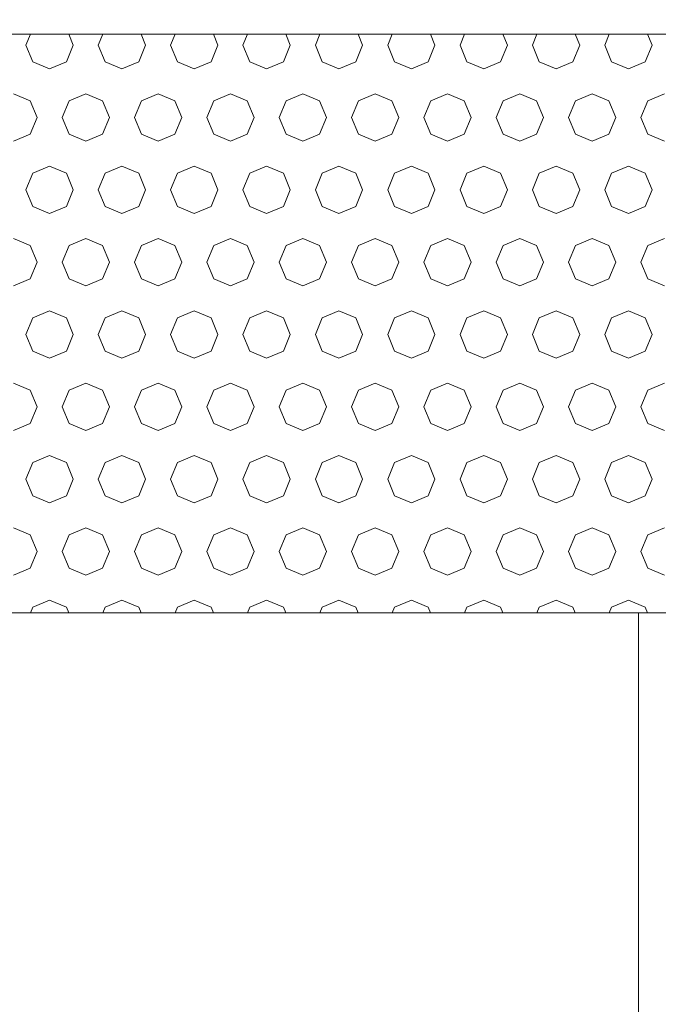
# Model space of a CAD drawing. Header units: millimetres. Extents: x 52659 to 1698020, y -10054 to 104697.
# Tile 153 of 256: x 197965 to 198406, y 6927 to 7608. Entities that reach past the tile are written whole.
import ezdxf

# ---------------------------------------------------------------- set-up
doc = ezdxf.new("R2010")
doc.units = ezdxf.units.MM
doc.header["$MEASUREMENT"] = 0
for name, color, linetype in [('02-04 BRISES SOLEIL FONCEES', 7, 'Continuous'), ('05-02 Cotation 200ème 100ème.Cotations', 7, 'Continuous'), ('06-05 Etiquette.Texte', 7, 'Continuous'), ('Fenêtres ARCHICAD', 7, 'Continuous')]:
    doc.layers.add(name, color=color, linetype=linetype)
doc.styles.add('STYLE_GENERE_3', font='ARIALN.TTF')
doc.dimstyles.new('STYLE_GENERE__2', dxfattribs={"dimtxt": 200, "dimasz": 95, "dimexe": 0.18, "dimexo": 100, "dimgap": 0, "dimtad": 0, "dimlfac": 0.001, "dimzin": 0, "dimdsep": 46, "dimtxsty": 'STYLE_GENERE_3', "dimblk": 'ARROWHEAD_6', "dimblk1": 'ARROWHEAD_6', "dimblk2": 'ARROWHEAD_6', "dimcen": 0.09, "dimclrd": 7, "dimclre": 7, "dimclrt": 7, "dimazin": 0, "dimtfac": 1, "dimtdec": 4, "dimtmove": 0, "dimatfit": 3, "dimfxl": 1, "dimtolj": 1, "dimtzin": 0, "dimarcsym": 0})
doc.dimstyles.new('STYLE_GENERE__4', dxfattribs={"dimtxt": 0.18, "dimasz": 145.92, "dimexe": 0.18, "dimexo": 0.0625, "dimgap": 0, "dimtad": 0, "dimtih": 1, "dimtoh": 1, "dimdec": 4, "dimzin": 0, "dimdsep": 46, "dimcen": 0.09, "dimadec": 0, "dimazin": 0, "dimtfac": 1, "dimtdec": 4, "dimtmove": 0, "dimatfit": 3, "dimldrblk": 'ARROWHEAD_1', "dimfxl": 1, "dimtolj": 1, "dimtzin": 0, "dimarcsym": 0})

# ---------------------------------------------------------------- blocks, each defined once
blk = doc.blocks.new('Élément de coupe_183_1', base_point=(131932.67, 5158.07))
at = {"layer": 'Fenêtres ARCHICAD', "color": 7, "linetype": 'Continuous', "lineweight": 5}
blk.add_line((198392.67, 7198.03), (198392.67, 6448.07), dxfattribs=at)
blk = doc.blocks.new('*X336', base_point=(131932.67, 5158.07))
at = {"layer": '02-04 BRISES SOLEIL FONCEES', "color": 7, "linetype": 'Continuous', "lineweight": 5}
for p, q in [((197972.54, 7598.07), (197969.39, 7590.46)), ((198002.09, 7590.46), (197998.94, 7598.07)), ((198022.54, 7598.07), (198019.39, 7590.46)), ((198052.09, 7590.46), (198048.94, 7598.07)), ((198072.54, 7598.07), (198069.39, 7590.46)), ((198102.09, 7590.46), (198098.94, 7598.07)), ((198122.54, 7598.07), (198119.39, 7590.46)), ((198152.09, 7590.46), (198148.94, 7598.07)), ((198172.54, 7598.07), (198169.39, 7590.46)), ((198202.09, 7590.46), (198198.94, 7598.07)), ((198222.54, 7598.07), (198219.39, 7590.46)), ((198252.09, 7590.46), (198248.94, 7598.07)), ((198272.54, 7598.07), (198269.39, 7590.46)), ((198302.09, 7590.46), (198298.94, 7598.07)), ((198322.54, 7598.07), (198319.39, 7590.46)), ((198352.09, 7590.46), (198348.94, 7598.07)), ((198372.54, 7598.07), (198369.39, 7590.46)), ((198402.09, 7590.46), (198398.94, 7598.07)), ((197969.39, 7590.46), (197974.18, 7578.9)), ((197997.3, 7578.9), (198002.09, 7590.46)), ((198019.39, 7590.46), (198024.18, 7578.9)), ((198047.3, 7578.9), (198052.09, 7590.46)), ((198069.39, 7590.46), (198074.18, 7578.9)), ((198097.3, 7578.9), (198102.09, 7590.46)), ((198119.39, 7590.46), (198124.18, 7578.9)), ((198147.3, 7578.9), (198152.09, 7590.46)), ((198169.39, 7590.46), (198174.18, 7578.9)), ((198197.3, 7578.9), (198202.09, 7590.46)), ((198219.39, 7590.46), (198224.18, 7578.9)), ((198247.3, 7578.9), (198252.09, 7590.46)), ((198269.39, 7590.46), (198274.18, 7578.9)), ((198297.3, 7578.9), (198302.09, 7590.46)), ((198319.39, 7590.46), (198324.18, 7578.9)), ((198347.3, 7578.9), (198352.09, 7590.46)), ((198369.39, 7590.46), (198374.18, 7578.9)), ((198397.3, 7578.9), (198402.09, 7590.46)), ((197974.18, 7578.9), (197985.74, 7574.11)), ((197985.74, 7574.11), (197997.3, 7578.9)), ((198024.18, 7578.9), (198035.74, 7574.11)), ((198035.74, 7574.11), (198047.3, 7578.9)), ((198074.18, 7578.9), (198085.74, 7574.11)), ((198085.74, 7574.11), (198097.3, 7578.9)), ((198124.18, 7578.9), (198135.74, 7574.11)), ((198135.74, 7574.11), (198147.3, 7578.9)), ((198174.18, 7578.9), (198185.74, 7574.11)), ((198185.74, 7574.11), (198197.3, 7578.9)), ((198224.18, 7578.9), (198235.74, 7574.11)), ((198235.74, 7574.11), (198247.3, 7578.9)), ((198274.18, 7578.9), (198285.74, 7574.11)), ((198285.74, 7574.11), (198297.3, 7578.9)), ((198324.18, 7578.9), (198335.74, 7574.11)), ((198335.74, 7574.11), (198347.3, 7578.9)), ((198374.18, 7578.9), (198385.74, 7574.11)), ((198385.74, 7574.11), (198397.3, 7578.9)), ((197972.3, 7552.02), (197960.74, 7556.81)), ((198010.74, 7556.81), (197999.18, 7552.02)), ((198022.3, 7552.02), (198010.74, 7556.81)), ((198060.74, 7556.81), (198049.18, 7552.02)), ((198072.3, 7552.02), (198060.74, 7556.81)), ((198110.74, 7556.81), (198099.18, 7552.02)), ((198122.3, 7552.02), (198110.74, 7556.81)), ((198160.74, 7556.81), (198149.18, 7552.02)), ((198172.3, 7552.02), (198160.74, 7556.81)), ((198210.74, 7556.81), (198199.18, 7552.02)), ((198222.3, 7552.02), (198210.74, 7556.81)), ((198260.74, 7556.81), (198249.18, 7552.02)), ((198272.3, 7552.02), (198260.74, 7556.81)), ((198310.74, 7556.81), (198299.18, 7552.02)), ((198322.3, 7552.02), (198310.74, 7556.81)), ((198360.74, 7556.81), (198349.18, 7552.02)), ((198372.3, 7552.02), (198360.74, 7556.81)), ((198410.74, 7556.81), (198399.18, 7552.02)), ((197977.09, 7540.46), (197972.3, 7552.02)), ((197999.18, 7552.02), (197994.39, 7540.46)), ((198027.09, 7540.46), (198022.3, 7552.02)), ((198049.18, 7552.02), (198044.39, 7540.46)), ((198077.09, 7540.46), (198072.3, 7552.02)), ((198099.18, 7552.02), (198094.39, 7540.46)), ((198127.09, 7540.46), (198122.3, 7552.02)), ((198149.18, 7552.02), (198144.39, 7540.46)), ((198177.09, 7540.46), (198172.3, 7552.02)), ((198199.18, 7552.02), (198194.39, 7540.46)), ((198227.09, 7540.46), (198222.3, 7552.02)), ((198249.18, 7552.02), (198244.39, 7540.46)), ((198277.09, 7540.46), (198272.3, 7552.02)), ((198299.18, 7552.02), (198294.39, 7540.46)), ((198327.09, 7540.46), (198322.3, 7552.02)), ((198349.18, 7552.02), (198344.39, 7540.46)), ((198377.09, 7540.46), (198372.3, 7552.02)), ((198399.18, 7552.02), (198394.39, 7540.46)), ((197972.3, 7528.9), (197977.09, 7540.46)), ((197994.39, 7540.46), (197999.18, 7528.9)), ((198022.3, 7528.9), (198027.09, 7540.46)), ((198044.39, 7540.46), (198049.18, 7528.9)), ((198072.3, 7528.9), (198077.09, 7540.46)), ((198094.39, 7540.46), (198099.18, 7528.9)), ((198122.3, 7528.9), (198127.09, 7540.46)), ((198144.39, 7540.46), (198149.18, 7528.9)), ((198172.3, 7528.9), (198177.09, 7540.46)), ((198194.39, 7540.46), (198199.18, 7528.9)), ((198222.3, 7528.9), (198227.09, 7540.46)), ((198244.39, 7540.46), (198249.18, 7528.9)), ((198272.3, 7528.9), (198277.09, 7540.46)), ((198294.39, 7540.46), (198299.18, 7528.9)), ((198322.3, 7528.9), (198327.09, 7540.46)), ((198344.39, 7540.46), (198349.18, 7528.9)), ((198372.3, 7528.9), (198377.09, 7540.46)), ((198394.39, 7540.46), (198399.18, 7528.9)), ((197960.74, 7524.11), (197972.3, 7528.9)), ((197999.18, 7528.9), (198010.74, 7524.11)), ((198010.74, 7524.11), (198022.3, 7528.9)), ((198049.18, 7528.9), (198060.74, 7524.11)), ((198060.74, 7524.11), (198072.3, 7528.9)), ((198099.18, 7528.9), (198110.74, 7524.11)), ((198110.74, 7524.11), (198122.3, 7528.9)), ((198149.18, 7528.9), (198160.74, 7524.11)), ((198160.74, 7524.11), (198172.3, 7528.9)), ((198199.18, 7528.9), (198210.74, 7524.11)), ((198210.74, 7524.11), (198222.3, 7528.9)), ((198249.18, 7528.9), (198260.74, 7524.11)), ((198260.74, 7524.11), (198272.3, 7528.9)), ((198299.18, 7528.9), (198310.74, 7524.11)), ((198310.74, 7524.11), (198322.3, 7528.9)), ((198349.18, 7528.9), (198360.74, 7524.11)), ((198360.74, 7524.11), (198372.3, 7528.9)), ((198399.18, 7528.9), (198410.74, 7524.11)), ((197974.18, 7502.02), (197969.39, 7490.46)), ((197985.74, 7506.81), (197974.18, 7502.02)), ((197997.3, 7502.02), (197985.74, 7506.81)), ((198002.09, 7490.46), (197997.3, 7502.02)), ((198024.18, 7502.02), (198019.39, 7490.46)), ((198035.74, 7506.81), (198024.18, 7502.02)), ((198047.3, 7502.02), (198035.74, 7506.81)), ((198052.09, 7490.46), (198047.3, 7502.02)), ((198074.18, 7502.02), (198069.39, 7490.46)), ((198085.74, 7506.81), (198074.18, 7502.02)), ((198097.3, 7502.02), (198085.74, 7506.81)), ((198102.09, 7490.46), (198097.3, 7502.02)), ((198124.18, 7502.02), (198119.39, 7490.46)), ((198135.74, 7506.81), (198124.18, 7502.02)), ((198147.3, 7502.02), (198135.74, 7506.81)), ((198152.09, 7490.46), (198147.3, 7502.02)), ((198174.18, 7502.02), (198169.39, 7490.46)), ((198185.74, 7506.81), (198174.18, 7502.02)), ((198197.3, 7502.02), (198185.74, 7506.81)), ((198202.09, 7490.46), (198197.3, 7502.02)), ((198224.18, 7502.02), (198219.39, 7490.46)), ((198235.74, 7506.81), (198224.18, 7502.02)), ((198247.3, 7502.02), (198235.74, 7506.81)), ((198252.09, 7490.46), (198247.3, 7502.02)), ((198274.18, 7502.02), (198269.39, 7490.46)), ((198285.74, 7506.81), (198274.18, 7502.02)), ((198297.3, 7502.02), (198285.74, 7506.81)), ((198302.09, 7490.46), (198297.3, 7502.02)), ((198324.18, 7502.02), (198319.39, 7490.46)), ((198335.74, 7506.81), (198324.18, 7502.02)), ((198347.3, 7502.02), (198335.74, 7506.81)), ((198352.09, 7490.46), (198347.3, 7502.02)), ((198374.18, 7502.02), (198369.39, 7490.46)), ((198385.74, 7506.81), (198374.18, 7502.02)), ((198397.3, 7502.02), (198385.74, 7506.81)), ((198402.09, 7490.46), (198397.3, 7502.02)), ((197969.39, 7490.46), (197974.18, 7478.9)), ((197997.3, 7478.9), (198002.09, 7490.46)), ((198019.39, 7490.46), (198024.18, 7478.9)), ((198047.3, 7478.9), (198052.09, 7490.46)), ((198069.39, 7490.46), (198074.18, 7478.9)), ((198097.3, 7478.9), (198102.09, 7490.46)), ((198119.39, 7490.46), (198124.18, 7478.9)), ((198147.3, 7478.9), (198152.09, 7490.46)), ((198169.39, 7490.46), (198174.18, 7478.9)), ((198197.3, 7478.9), (198202.09, 7490.46)), ((198219.39, 7490.46), (198224.18, 7478.9)), ((198247.3, 7478.9), (198252.09, 7490.46)), ((198269.39, 7490.46), (198274.18, 7478.9)), ((198297.3, 7478.9), (198302.09, 7490.46)), ((198319.39, 7490.46), (198324.18, 7478.9)), ((198347.3, 7478.9), (198352.09, 7490.46)), ((198369.39, 7490.46), (198374.18, 7478.9)), ((198397.3, 7478.9), (198402.09, 7490.46)), ((197974.18, 7478.9), (197985.74, 7474.11)), ((197985.74, 7474.11), (197997.3, 7478.9)), ((198024.18, 7478.9), (198035.74, 7474.11)), ((198035.74, 7474.11), (198047.3, 7478.9)), ((198074.18, 7478.9), (198085.74, 7474.11)), ((198085.74, 7474.11), (198097.3, 7478.9)), ((198124.18, 7478.9), (198135.74, 7474.11)), ((198135.74, 7474.11), (198147.3, 7478.9)), ((198174.18, 7478.9), (198185.74, 7474.11)), ((198185.74, 7474.11), (198197.3, 7478.9)), ((198224.18, 7478.9), (198235.74, 7474.11)), ((198235.74, 7474.11), (198247.3, 7478.9)), ((198274.18, 7478.9), (198285.74, 7474.11)), ((198285.74, 7474.11), (198297.3, 7478.9)), ((198324.18, 7478.9), (198335.74, 7474.11)), ((198335.74, 7474.11), (198347.3, 7478.9)), ((198374.18, 7478.9), (198385.74, 7474.11)), ((198385.74, 7474.11), (198397.3, 7478.9)), ((197972.3, 7452.02), (197960.74, 7456.81)), ((198010.74, 7456.81), (197999.18, 7452.02)), ((198022.3, 7452.02), (198010.74, 7456.81)), ((198060.74, 7456.81), (198049.18, 7452.02)), ((198072.3, 7452.02), (198060.74, 7456.81)), ((198110.74, 7456.81), (198099.18, 7452.02)), ((198122.3, 7452.02), (198110.74, 7456.81)), ((198160.74, 7456.81), (198149.18, 7452.02)), ((198172.3, 7452.02), (198160.74, 7456.81)), ((198210.74, 7456.81), (198199.18, 7452.02)), ((198222.3, 7452.02), (198210.74, 7456.81)), ((198260.74, 7456.81), (198249.18, 7452.02)), ((198272.3, 7452.02), (198260.74, 7456.81)), ((198310.74, 7456.81), (198299.18, 7452.02)), ((198322.3, 7452.02), (198310.74, 7456.81)), ((198360.74, 7456.81), (198349.18, 7452.02)), ((198372.3, 7452.02), (198360.74, 7456.81)), ((198410.74, 7456.81), (198399.18, 7452.02)), ((197977.09, 7440.46), (197972.3, 7452.02)), ((197999.18, 7452.02), (197994.39, 7440.46)), ((198027.09, 7440.46), (198022.3, 7452.02)), ((198049.18, 7452.02), (198044.39, 7440.46)), ((198077.09, 7440.46), (198072.3, 7452.02)), ((198099.18, 7452.02), (198094.39, 7440.46)), ((198127.09, 7440.46), (198122.3, 7452.02)), ((198149.18, 7452.02), (198144.39, 7440.46)), ((198177.09, 7440.46), (198172.3, 7452.02)), ((198199.18, 7452.02), (198194.39, 7440.46)), ((198227.09, 7440.46), (198222.3, 7452.02)), ((198249.18, 7452.02), (198244.39, 7440.46)), ((198277.09, 7440.46), (198272.3, 7452.02)), ((198299.18, 7452.02), (198294.39, 7440.46)), ((198327.09, 7440.46), (198322.3, 7452.02)), ((198349.18, 7452.02), (198344.39, 7440.46)), ((198377.09, 7440.46), (198372.3, 7452.02)), ((198399.18, 7452.02), (198394.39, 7440.46)), ((197972.3, 7428.9), (197977.09, 7440.46)), ((197994.39, 7440.46), (197999.18, 7428.9)), ((198022.3, 7428.9), (198027.09, 7440.46)), ((198044.39, 7440.46), (198049.18, 7428.9)), ((198072.3, 7428.9), (198077.09, 7440.46)), ((198094.39, 7440.46), (198099.18, 7428.9)), ((198122.3, 7428.9), (198127.09, 7440.46)), ((198144.39, 7440.46), (198149.18, 7428.9)), ((198172.3, 7428.9), (198177.09, 7440.46)), ((198194.39, 7440.46), (198199.18, 7428.9)), ((198222.3, 7428.9), (198227.09, 7440.46)), ((198244.39, 7440.46), (198249.18, 7428.9)), ((198272.3, 7428.9), (198277.09, 7440.46)), ((198294.39, 7440.46), (198299.18, 7428.9)), ((198322.3, 7428.9), (198327.09, 7440.46)), ((198344.39, 7440.46), (198349.18, 7428.9)), ((198372.3, 7428.9), (198377.09, 7440.46)), ((198394.39, 7440.46), (198399.18, 7428.9)), ((197960.74, 7424.11), (197972.3, 7428.9)), ((197999.18, 7428.9), (198010.74, 7424.11)), ((198010.74, 7424.11), (198022.3, 7428.9)), ((198049.18, 7428.9), (198060.74, 7424.11)), ((198060.74, 7424.11), (198072.3, 7428.9)), ((198099.18, 7428.9), (198110.74, 7424.11)), ((198110.74, 7424.11), (198122.3, 7428.9)), ((198149.18, 7428.9), (198160.74, 7424.11)), ((198160.74, 7424.11), (198172.3, 7428.9)), ((198199.18, 7428.9), (198210.74, 7424.11)), ((198210.74, 7424.11), (198222.3, 7428.9)), ((198249.18, 7428.9), (198260.74, 7424.11)), ((198260.74, 7424.11), (198272.3, 7428.9)), ((198299.18, 7428.9), (198310.74, 7424.11)), ((198310.74, 7424.11), (198322.3, 7428.9)), ((198349.18, 7428.9), (198360.74, 7424.11)), ((198360.74, 7424.11), (198372.3, 7428.9)), ((198399.18, 7428.9), (198410.74, 7424.11)), ((197985.74, 7406.81), (197974.18, 7402.02)), ((197997.3, 7402.02), (197985.74, 7406.81)), ((198035.74, 7406.81), (198024.18, 7402.02)), ((198047.3, 7402.02), (198035.74, 7406.81)), ((198085.74, 7406.81), (198074.18, 7402.02)), ((198097.3, 7402.02), (198085.74, 7406.81)), ((198135.74, 7406.81), (198124.18, 7402.02)), ((198147.3, 7402.02), (198135.74, 7406.81)), ((198185.74, 7406.81), (198174.18, 7402.02)), ((198197.3, 7402.02), (198185.74, 7406.81)), ((198235.74, 7406.81), (198224.18, 7402.02)), ((198247.3, 7402.02), (198235.74, 7406.81)), ((198285.74, 7406.81), (198274.18, 7402.02)), ((198297.3, 7402.02), (198285.74, 7406.81)), ((198335.74, 7406.81), (198324.18, 7402.02)), ((198347.3, 7402.02), (198335.74, 7406.81)), ((198385.74, 7406.81), (198374.18, 7402.02)), ((198397.3, 7402.02), (198385.74, 7406.81)), ((197974.18, 7402.02), (197969.39, 7390.46)), ((198002.09, 7390.46), (197997.3, 7402.02)), ((198024.18, 7402.02), (198019.39, 7390.46)), ((198052.09, 7390.46), (198047.3, 7402.02)), ((198074.18, 7402.02), (198069.39, 7390.46)), ((198102.09, 7390.46), (198097.3, 7402.02)), ((198124.18, 7402.02), (198119.39, 7390.46)), ((198152.09, 7390.46), (198147.3, 7402.02)), ((198174.18, 7402.02), (198169.39, 7390.46)), ((198202.09, 7390.46), (198197.3, 7402.02)), ((198224.18, 7402.02), (198219.39, 7390.46)), ((198252.09, 7390.46), (198247.3, 7402.02)), ((198274.18, 7402.02), (198269.39, 7390.46)), ((198302.09, 7390.46), (198297.3, 7402.02)), ((198324.18, 7402.02), (198319.39, 7390.46)), ((198352.09, 7390.46), (198347.3, 7402.02)), ((198374.18, 7402.02), (198369.39, 7390.46)), ((198402.09, 7390.46), (198397.3, 7402.02)), ((197969.39, 7390.46), (197974.18, 7378.9)), ((197997.3, 7378.9), (198002.09, 7390.46)), ((198019.39, 7390.46), (198024.18, 7378.9)), ((198047.3, 7378.9), (198052.09, 7390.46)), ((198069.39, 7390.46), (198074.18, 7378.9)), ((198097.3, 7378.9), (198102.09, 7390.46)), ((198119.39, 7390.46), (198124.18, 7378.9)), ((198147.3, 7378.9), (198152.09, 7390.46)), ((198169.39, 7390.46), (198174.18, 7378.9)), ((198197.3, 7378.9), (198202.09, 7390.46)), ((198219.39, 7390.46), (198224.18, 7378.9)), ((198247.3, 7378.9), (198252.09, 7390.46)), ((198269.39, 7390.46), (198274.18, 7378.9)), ((198297.3, 7378.9), (198302.09, 7390.46)), ((198319.39, 7390.46), (198324.18, 7378.9)), ((198347.3, 7378.9), (198352.09, 7390.46)), ((198369.39, 7390.46), (198374.18, 7378.9)), ((198397.3, 7378.9), (198402.09, 7390.46)), ((197974.18, 7378.9), (197985.74, 7374.11)), ((197985.74, 7374.11), (197997.3, 7378.9)), ((198024.18, 7378.9), (198035.74, 7374.11)), ((198035.74, 7374.11), (198047.3, 7378.9)), ((198074.18, 7378.9), (198085.74, 7374.11)), ((198085.74, 7374.11), (198097.3, 7378.9)), ((198124.18, 7378.9), (198135.74, 7374.11)), ((198135.74, 7374.11), (198147.3, 7378.9)), ((198174.18, 7378.9), (198185.74, 7374.11)), ((198185.74, 7374.11), (198197.3, 7378.9)), ((198224.18, 7378.9), (198235.74, 7374.11)), ((198235.74, 7374.11), (198247.3, 7378.9)), ((198274.18, 7378.9), (198285.74, 7374.11)), ((198285.74, 7374.11), (198297.3, 7378.9)), ((198324.18, 7378.9), (198335.74, 7374.11)), ((198335.74, 7374.11), (198347.3, 7378.9)), ((198374.18, 7378.9), (198385.74, 7374.11)), ((198385.74, 7374.11), (198397.3, 7378.9)), ((197972.3, 7352.02), (197960.74, 7356.81)), ((197977.09, 7340.46), (197972.3, 7352.02)), ((197999.18, 7352.02), (197994.39, 7340.46)), ((198010.74, 7356.81), (197999.18, 7352.02)), ((198022.3, 7352.02), (198010.74, 7356.81)), ((198027.09, 7340.46), (198022.3, 7352.02)), ((198049.18, 7352.02), (198044.39, 7340.46)), ((198060.74, 7356.81), (198049.18, 7352.02)), ((198072.3, 7352.02), (198060.74, 7356.81)), ((198077.09, 7340.46), (198072.3, 7352.02)), ((198099.18, 7352.02), (198094.39, 7340.46)), ((198110.74, 7356.81), (198099.18, 7352.02)), ((198122.3, 7352.02), (198110.74, 7356.81)), ((198127.09, 7340.46), (198122.3, 7352.02)), ((198149.18, 7352.02), (198144.39, 7340.46)), ((198160.74, 7356.81), (198149.18, 7352.02)), ((198172.3, 7352.02), (198160.74, 7356.81)), ((198177.09, 7340.46), (198172.3, 7352.02)), ((198199.18, 7352.02), (198194.39, 7340.46)), ((198210.74, 7356.81), (198199.18, 7352.02)), ((198222.3, 7352.02), (198210.74, 7356.81)), ((198227.09, 7340.46), (198222.3, 7352.02)), ((198249.18, 7352.02), (198244.39, 7340.46)), ((198260.74, 7356.81), (198249.18, 7352.02)), ((198272.3, 7352.02), (198260.74, 7356.81)), ((198277.09, 7340.46), (198272.3, 7352.02)), ((198299.18, 7352.02), (198294.39, 7340.46)), ((198310.74, 7356.81), (198299.18, 7352.02)), ((198322.3, 7352.02), (198310.74, 7356.81)), ((198327.09, 7340.46), (198322.3, 7352.02)), ((198349.18, 7352.02), (198344.39, 7340.46)), ((198360.74, 7356.81), (198349.18, 7352.02)), ((198372.3, 7352.02), (198360.74, 7356.81)), ((198377.09, 7340.46), (198372.3, 7352.02)), ((198399.18, 7352.02), (198394.39, 7340.46)), ((198410.74, 7356.81), (198399.18, 7352.02)), ((197972.3, 7328.9), (197977.09, 7340.46)), ((197994.39, 7340.46), (197999.18, 7328.9)), ((198022.3, 7328.9), (198027.09, 7340.46)), ((198044.39, 7340.46), (198049.18, 7328.9)), ((198072.3, 7328.9), (198077.09, 7340.46)), ((198094.39, 7340.46), (198099.18, 7328.9)), ((198122.3, 7328.9), (198127.09, 7340.46)), ((198144.39, 7340.46), (198149.18, 7328.9)), ((198172.3, 7328.9), (198177.09, 7340.46)), ((198194.39, 7340.46), (198199.18, 7328.9)), ((198222.3, 7328.9), (198227.09, 7340.46)), ((198244.39, 7340.46), (198249.18, 7328.9)), ((198272.3, 7328.9), (198277.09, 7340.46)), ((198294.39, 7340.46), (198299.18, 7328.9)), ((198322.3, 7328.9), (198327.09, 7340.46)), ((198344.39, 7340.46), (198349.18, 7328.9)), ((198372.3, 7328.9), (198377.09, 7340.46)), ((198394.39, 7340.46), (198399.18, 7328.9)), ((197960.74, 7324.11), (197972.3, 7328.9)), ((197999.18, 7328.9), (198010.74, 7324.11)), ((198010.74, 7324.11), (198022.3, 7328.9)), ((198049.18, 7328.9), (198060.74, 7324.11)), ((198060.74, 7324.11), (198072.3, 7328.9)), ((198099.18, 7328.9), (198110.74, 7324.11)), ((198110.74, 7324.11), (198122.3, 7328.9)), ((198149.18, 7328.9), (198160.74, 7324.11)), ((198160.74, 7324.11), (198172.3, 7328.9)), ((198199.18, 7328.9), (198210.74, 7324.11)), ((198210.74, 7324.11), (198222.3, 7328.9)), ((198249.18, 7328.9), (198260.74, 7324.11)), ((198260.74, 7324.11), (198272.3, 7328.9)), ((198299.18, 7328.9), (198310.74, 7324.11)), ((198310.74, 7324.11), (198322.3, 7328.9)), ((198349.18, 7328.9), (198360.74, 7324.11)), ((198360.74, 7324.11), (198372.3, 7328.9)), ((198399.18, 7328.9), (198410.74, 7324.11)), ((197985.74, 7306.81), (197974.18, 7302.02)), ((197997.3, 7302.02), (197985.74, 7306.81)), ((198035.74, 7306.81), (198024.18, 7302.02)), ((198047.3, 7302.02), (198035.74, 7306.81)), ((198085.74, 7306.81), (198074.18, 7302.02)), ((198097.3, 7302.02), (198085.74, 7306.81)), ((198135.74, 7306.81), (198124.18, 7302.02)), ((198147.3, 7302.02), (198135.74, 7306.81)), ((198185.74, 7306.81), (198174.18, 7302.02)), ((198197.3, 7302.02), (198185.74, 7306.81)), ((198235.74, 7306.81), (198224.18, 7302.02)), ((198247.3, 7302.02), (198235.74, 7306.81)), ((198285.74, 7306.81), (198274.18, 7302.02)), ((198297.3, 7302.02), (198285.74, 7306.81)), ((198335.74, 7306.81), (198324.18, 7302.02)), ((198347.3, 7302.02), (198335.74, 7306.81)), ((198385.74, 7306.81), (198374.18, 7302.02)), ((198397.3, 7302.02), (198385.74, 7306.81)), ((197974.18, 7302.02), (197969.39, 7290.46)), ((198002.09, 7290.46), (197997.3, 7302.02)), ((198024.18, 7302.02), (198019.39, 7290.46)), ((198052.09, 7290.46), (198047.3, 7302.02)), ((198074.18, 7302.02), (198069.39, 7290.46)), ((198102.09, 7290.46), (198097.3, 7302.02)), ((198124.18, 7302.02), (198119.39, 7290.46)), ((198152.09, 7290.46), (198147.3, 7302.02)), ((198174.18, 7302.02), (198169.39, 7290.46)), ((198202.09, 7290.46), (198197.3, 7302.02)), ((198224.18, 7302.02), (198219.39, 7290.46)), ((198252.09, 7290.46), (198247.3, 7302.02)), ((198274.18, 7302.02), (198269.39, 7290.46)), ((198302.09, 7290.46), (198297.3, 7302.02)), ((198324.18, 7302.02), (198319.39, 7290.46)), ((198352.09, 7290.46), (198347.3, 7302.02)), ((198374.18, 7302.02), (198369.39, 7290.46)), ((198402.09, 7290.46), (198397.3, 7302.02)), ((197969.39, 7290.46), (197974.18, 7278.9)), ((197997.3, 7278.9), (198002.09, 7290.46)), ((198019.39, 7290.46), (198024.18, 7278.9)), ((198047.3, 7278.9), (198052.09, 7290.46)), ((198069.39, 7290.46), (198074.18, 7278.9)), ((198097.3, 7278.9), (198102.09, 7290.46)), ((198119.39, 7290.46), (198124.18, 7278.9)), ((198147.3, 7278.9), (198152.09, 7290.46)), ((198169.39, 7290.46), (198174.18, 7278.9)), ((198197.3, 7278.9), (198202.09, 7290.46)), ((198219.39, 7290.46), (198224.18, 7278.9)), ((198247.3, 7278.9), (198252.09, 7290.46)), ((198269.39, 7290.46), (198274.18, 7278.9)), ((198297.3, 7278.9), (198302.09, 7290.46)), ((198319.39, 7290.46), (198324.18, 7278.9)), ((198347.3, 7278.9), (198352.09, 7290.46)), ((198369.39, 7290.46), (198374.18, 7278.9)), ((198397.3, 7278.9), (198402.09, 7290.46)), ((197974.18, 7278.9), (197985.74, 7274.11)), ((197985.74, 7274.11), (197997.3, 7278.9)), ((198024.18, 7278.9), (198035.74, 7274.11)), ((198035.74, 7274.11), (198047.3, 7278.9)), ((198074.18, 7278.9), (198085.74, 7274.11)), ((198085.74, 7274.11), (198097.3, 7278.9)), ((198124.18, 7278.9), (198135.74, 7274.11)), ((198135.74, 7274.11), (198147.3, 7278.9)), ((198174.18, 7278.9), (198185.74, 7274.11)), ((198185.74, 7274.11), (198197.3, 7278.9)), ((198224.18, 7278.9), (198235.74, 7274.11)), ((198235.74, 7274.11), (198247.3, 7278.9)), ((198274.18, 7278.9), (198285.74, 7274.11)), ((198285.74, 7274.11), (198297.3, 7278.9)), ((198324.18, 7278.9), (198335.74, 7274.11)), ((198335.74, 7274.11), (198347.3, 7278.9)), ((198374.18, 7278.9), (198385.74, 7274.11)), ((198385.74, 7274.11), (198397.3, 7278.9)), ((197972.3, 7252.02), (197960.74, 7256.81)), ((198010.74, 7256.81), (197999.18, 7252.02)), ((198022.3, 7252.02), (198010.74, 7256.81)), ((198060.74, 7256.81), (198049.18, 7252.02)), ((198072.3, 7252.02), (198060.74, 7256.81)), ((198110.74, 7256.81), (198099.18, 7252.02)), ((198122.3, 7252.02), (198110.74, 7256.81)), ((198160.74, 7256.81), (198149.18, 7252.02)), ((198172.3, 7252.02), (198160.74, 7256.81)), ((198210.74, 7256.81), (198199.18, 7252.02)), ((198222.3, 7252.02), (198210.74, 7256.81)), ((198260.74, 7256.81), (198249.18, 7252.02)), ((198272.3, 7252.02), (198260.74, 7256.81)), ((198310.74, 7256.81), (198299.18, 7252.02)), ((198322.3, 7252.02), (198310.74, 7256.81)), ((198360.74, 7256.81), (198349.18, 7252.02)), ((198372.3, 7252.02), (198360.74, 7256.81)), ((198410.74, 7256.81), (198399.18, 7252.02)), ((197977.09, 7240.46), (197972.3, 7252.02)), ((197999.18, 7252.02), (197994.39, 7240.46)), ((198027.09, 7240.46), (198022.3, 7252.02)), ((198049.18, 7252.02), (198044.39, 7240.46)), ((198077.09, 7240.46), (198072.3, 7252.02)), ((198099.18, 7252.02), (198094.39, 7240.46)), ((198127.09, 7240.46), (198122.3, 7252.02)), ((198149.18, 7252.02), (198144.39, 7240.46)), ((198177.09, 7240.46), (198172.3, 7252.02)), ((198199.18, 7252.02), (198194.39, 7240.46)), ((198227.09, 7240.46), (198222.3, 7252.02)), ((198249.18, 7252.02), (198244.39, 7240.46)), ((198277.09, 7240.46), (198272.3, 7252.02)), ((198299.18, 7252.02), (198294.39, 7240.46)), ((198327.09, 7240.46), (198322.3, 7252.02)), ((198349.18, 7252.02), (198344.39, 7240.46)), ((198377.09, 7240.46), (198372.3, 7252.02)), ((198399.18, 7252.02), (198394.39, 7240.46)), ((197972.3, 7228.9), (197977.09, 7240.46)), ((197994.39, 7240.46), (197999.18, 7228.9)), ((198022.3, 7228.9), (198027.09, 7240.46)), ((198044.39, 7240.46), (198049.18, 7228.9)), ((198072.3, 7228.9), (198077.09, 7240.46)), ((198094.39, 7240.46), (198099.18, 7228.9)), ((198122.3, 7228.9), (198127.09, 7240.46)), ((198144.39, 7240.46), (198149.18, 7228.9)), ((198172.3, 7228.9), (198177.09, 7240.46)), ((198194.39, 7240.46), (198199.18, 7228.9)), ((198222.3, 7228.9), (198227.09, 7240.46)), ((198244.39, 7240.46), (198249.18, 7228.9)), ((198272.3, 7228.9), (198277.09, 7240.46)), ((198294.39, 7240.46), (198299.18, 7228.9)), ((198322.3, 7228.9), (198327.09, 7240.46)), ((198344.39, 7240.46), (198349.18, 7228.9)), ((198372.3, 7228.9), (198377.09, 7240.46)), ((198394.39, 7240.46), (198399.18, 7228.9)), ((197960.74, 7224.11), (197972.3, 7228.9)), ((197999.18, 7228.9), (198010.74, 7224.11)), ((198010.74, 7224.11), (198022.3, 7228.9)), ((198049.18, 7228.9), (198060.74, 7224.11)), ((198060.74, 7224.11), (198072.3, 7228.9)), ((198099.18, 7228.9), (198110.74, 7224.11)), ((198110.74, 7224.11), (198122.3, 7228.9)), ((198149.18, 7228.9), (198160.74, 7224.11)), ((198160.74, 7224.11), (198172.3, 7228.9)), ((198199.18, 7228.9), (198210.74, 7224.11)), ((198210.74, 7224.11), (198222.3, 7228.9)), ((198249.18, 7228.9), (198260.74, 7224.11)), ((198260.74, 7224.11), (198272.3, 7228.9)), ((198299.18, 7228.9), (198310.74, 7224.11)), ((198310.74, 7224.11), (198322.3, 7228.9)), ((198349.18, 7228.9), (198360.74, 7224.11)), ((198360.74, 7224.11), (198372.3, 7228.9)), ((198399.18, 7228.9), (198410.74, 7224.11)), ((197974.18, 7202.02), (197972.52, 7198.03)), ((197985.74, 7206.81), (197974.18, 7202.02)), ((197997.3, 7202.02), (197985.74, 7206.81)), ((197998.96, 7198.03), (197997.3, 7202.02)), ((198024.18, 7202.02), (198022.52, 7198.03)), ((198035.74, 7206.81), (198024.18, 7202.02)), ((198047.3, 7202.02), (198035.74, 7206.81)), ((198048.96, 7198.03), (198047.3, 7202.02)), ((198074.18, 7202.02), (198072.52, 7198.03)), ((198085.74, 7206.81), (198074.18, 7202.02)), ((198097.3, 7202.02), (198085.74, 7206.81)), ((198098.96, 7198.03), (198097.3, 7202.02)), ((198124.18, 7202.02), (198122.52, 7198.03)), ((198135.74, 7206.81), (198124.18, 7202.02)), ((198147.3, 7202.02), (198135.74, 7206.81)), ((198148.96, 7198.03), (198147.3, 7202.02)), ((198174.18, 7202.02), (198172.52, 7198.03)), ((198185.74, 7206.81), (198174.18, 7202.02)), ((198197.3, 7202.02), (198185.74, 7206.81)), ((198198.96, 7198.03), (198197.3, 7202.02)), ((198224.18, 7202.02), (198222.52, 7198.03)), ((198235.74, 7206.81), (198224.18, 7202.02)), ((198247.3, 7202.02), (198235.74, 7206.81)), ((198248.96, 7198.03), (198247.3, 7202.02)), ((198274.18, 7202.02), (198272.52, 7198.03)), ((198285.74, 7206.81), (198274.18, 7202.02)), ((198297.3, 7202.02), (198285.74, 7206.81)), ((198298.96, 7198.03), (198297.3, 7202.02)), ((198324.18, 7202.02), (198322.52, 7198.03)), ((198335.74, 7206.81), (198324.18, 7202.02)), ((198347.3, 7202.02), (198335.74, 7206.81)), ((198348.96, 7198.03), (198347.3, 7202.02)), ((198374.18, 7202.02), (198372.52, 7198.03)), ((198385.74, 7206.81), (198374.18, 7202.02)), ((198397.3, 7202.02), (198385.74, 7206.81)), ((198398.96, 7198.03), (198397.3, 7202.02))]:
    blk.add_line(p, q, dxfattribs=at)
blk = doc.blocks.new('Élément de coupe_317_1', base_point=(131932.67, 5158.07))
at = {"layer": '02-04 BRISES SOLEIL FONCEES', "color": 7, "linetype": 'Continuous', "lineweight": 9}
for p, q in [((199298.76, 7598.07), (197542.67, 7598.07)), ((197542.67, 7198.03), (199298.76, 7198.03))]:
    blk.add_line(p, q, dxfattribs=at)
at = {"layer": '02-04 BRISES SOLEIL FONCEES', "lineweight": 0}
blk.add_blockref('*X336', (131932.67, 5158.07), dxfattribs=at)
blk = doc.blocks.new('*D740', base_point=(131932.67, 5158.07))
at = {"layer": '05-02 Cotation 200ème 100ème.Cotations', "color": 7, "linetype": 'Continuous', "lineweight": 25, "transparency": 16777216}
for p, q in [((165280.71, 7648.07), (165380.71, 7548.07)), ((165280.71, 6358.06), (165380.71, 6258.06))]:
    blk.add_line(p, q, dxfattribs=at)
at = {"layer": '05-02 Cotation 200ème 100ème.Cotations', "color": 7, "linetype": 'Continuous', "lineweight": 13, "transparency": 16777216}
for p, q in [((165424.46, 7598.07), (165236.96, 7598.07)), ((165330.71, 7201.94), (165330.71, 7598.07)), ((165330.71, 6308.06), (165330.71, 6704.19)), ((165424.46, 6308.06), (165236.96, 6308.06))]:
    blk.add_line(p, q, dxfattribs=at)
at = {"layer": '05-02 Cotation 200ème 100ème.Cotations', "color": 7, "lineweight": 9, "transparency": 16777216, "insert": (165430.71, 6729.07), "char_height": 200, "attachment_point": 7, "rotation": 90, "style": 'STYLE_GENERE_3'}
blk.add_mtext('\\A1;1,29', dxfattribs=at)
blk = doc.blocks.new('ARROWHEAD_6')
at = {"color": 0, "linetype": 'Continuous', "lineweight": 0}
for p, q in [((-0.5, -0.5), (0.5, 0.5)), ((0, 0), (-1, 0))]:
    blk.add_line(p, q, dxfattribs=at)
blk = doc.blocks.new('*D741', base_point=(131932.67, 5158.07))
at = {"layer": '05-02 Cotation 200ème 100ème.Cotations', "color": 7, "linetype": 'Continuous', "lineweight": 25, "transparency": 16777216}
for p, q in [((165280.71, 9772.86), (165380.71, 9672.86)), ((165280.71, 7648.07), (165380.71, 7548.07))]:
    blk.add_line(p, q, dxfattribs=at)
at = {"layer": '05-02 Cotation 200ème 100ème.Cotations', "color": 7, "linetype": 'Continuous', "lineweight": 13, "transparency": 16777216}
for p, q in [((165424.46, 9722.86), (165236.96, 9722.86)), ((165330.71, 8909.34), (165330.71, 9722.86)), ((165330.71, 7598.07), (165330.71, 8411.59)), ((165424.46, 7598.07), (165236.96, 7598.07))]:
    blk.add_line(p, q, dxfattribs=at)
at = {"layer": '05-02 Cotation 200ème 100ème.Cotations', "color": 7, "lineweight": 9, "transparency": 16777216, "insert": (165430.71, 8436.47), "char_height": 200, "attachment_point": 7, "rotation": 90, "style": 'STYLE_GENERE_3'}
blk.add_mtext('\\A1;2,12', dxfattribs=at)
blk = doc.blocks.new('*D755', base_point=(131932.67, 5158.07))
at = {"layer": '05-02 Cotation 200ème 100ème.Cotations', "color": 7, "linetype": 'Continuous', "lineweight": 25, "transparency": 16777216}
for p, q in [((172202.47, 7658.07), (172302.47, 7558.07)), ((172202.47, 5208.07), (172302.47, 5108.07))]:
    blk.add_line(p, q, dxfattribs=at)
at = {"layer": '05-02 Cotation 200ème 100ème.Cotations', "color": 7, "linetype": 'Continuous', "lineweight": 13, "transparency": 16777216}
for p, q in [((172346.22, 7608.07), (172158.72, 7608.07)), ((172252.47, 6631.95), (172252.47, 7608.07)), ((172252.47, 5158.07), (172252.47, 6134.2)), ((172346.22, 5158.07), (172158.72, 5158.07)), ((172252.47, 5083.07), (172252.47, 5158.07))]:
    blk.add_line(p, q, dxfattribs=at)
at = {"layer": '05-02 Cotation 200ème 100ème.Cotations', "color": 7, "lineweight": 9, "transparency": 16777216, "insert": (172352.47, 6159.07), "char_height": 200, "attachment_point": 7, "rotation": 90, "style": 'STYLE_GENERE_3'}
blk.add_mtext('\\A1;2,45', dxfattribs=at)
blk = doc.blocks.new('*D760', base_point=(131932.67, 5158.07))
at = {"layer": '05-02 Cotation 200ème 100ème.Cotations', "color": 7, "linetype": 'Continuous', "lineweight": 25, "transparency": 16777216}
for p, q in [((135853.9, 8708.07), (135953.9, 8608.07)), ((135853.9, 6358.06), (135953.9, 6258.06))]:
    blk.add_line(p, q, dxfattribs=at)
at = {"layer": '05-02 Cotation 200ème 100ème.Cotations', "color": 7, "linetype": 'Continuous', "lineweight": 13, "transparency": 16777216}
for p, q in [((135997.65, 8658.07), (135810.15, 8658.07)), ((135903.9, 7731.94), (135903.9, 8658.07)), ((135903.9, 6308.06), (135903.9, 7234.19)), ((135997.65, 6308.06), (135810.15, 6308.06))]:
    blk.add_line(p, q, dxfattribs=at)
at = {"layer": '05-02 Cotation 200ème 100ème.Cotations', "color": 7, "lineweight": 9, "transparency": 16777216, "insert": (136003.9, 7259.07), "char_height": 200, "attachment_point": 7, "rotation": 90, "style": 'STYLE_GENERE_3'}
blk.add_mtext('\\A1;2,35', dxfattribs=at)
blk = doc.blocks.new('ARROWHEAD_1')
at = {"color": 0, "linetype": 'Continuous', "lineweight": 0}
blk.add_line((0, 0), (-1, 0), dxfattribs=at)
blk.add_circle((0, 0), 0.25, dxfattribs=at)

msp = doc.modelspace()

# ---------------------------------------------------------------- block references
at = {"layer": '02-04 BRISES SOLEIL FONCEES', "lineweight": 0}
msp.add_blockref('Élément de coupe_317_1', (131932.668, 5158.072), dxfattribs=at)
at = {"layer": 'Fenêtres ARCHICAD', "lineweight": 0}
msp.add_blockref('Élément de coupe_183_1', (131932.668, 5158.072), dxfattribs=at)

# ---------------------------------------------------------------- dimensions: what is measured, and where the dimension line sits
at = {"layer": '05-02 Cotation 200ème 100ème.Cotations', "color": 7, "linetype": 'Continuous', "lineweight": 13}
for base, p1, p2, picture, middle in [((165330.708, 9722.862), (220602.668, 7598.072), (221690.249, 9722.862), '*D741', (165330.708, 8696.231)), ((135903.901, 8658.072), (220602.668, 6308.064), (136794.464, 8658.072), '*D760', (135903.901, 7518.832)), ((172252.472, 7608.072), (234695.317, 5158.072), (187924.443, 7608.072), '*D755', (172252.472, 6418.836)), ((165330.708, 7598.072), (220602.668, 6308.064), (220602.668, 7598.072), '*D740', (165330.708, 6988.832))]:
    dim = msp.add_linear_dim(base=base, p1=p1, p2=p2, angle=90, dimstyle='STYLE_GENERE__2', dxfattribs=at)
    dim.commit()
    dim.dimension.update_dxf_attribs({"geometry": picture, "text_midpoint": middle, "dimtype": 160, "text_rotation": 90})

# ---------------------------------------------------------------- leaders
at = {"layer": '06-05 Etiquette.Texte', "color": 7, "linetype": 'Continuous', "lineweight": 9, "annotation_type": 0, "has_hookline": 1, "hookline_direction": 0, "text_width": 8116.667}
msp.add_leader([(192237.471, 7397.482), (192091.551, 4888.627), (192237.471, 4888.627)], dimstyle='STYLE_GENERE__4', dxfattribs=at)

doc.saveas('drawing.dxf')
